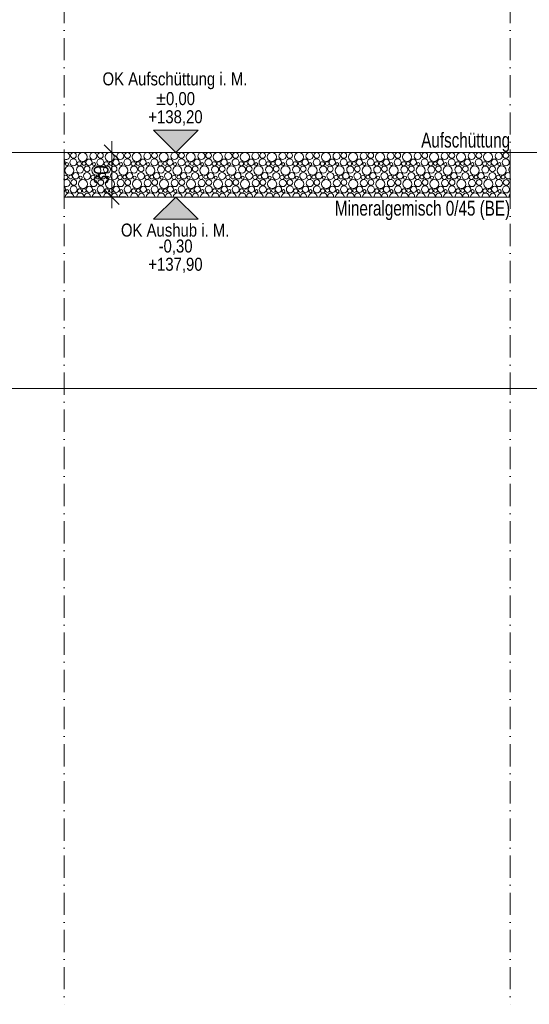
# Model space of a CAD drawing. Header units: metres. Extents: x -177922 to 5550634, y -507967 to 368279.
# Tile 123 of 125: x 5541166 to 5544595, y 354759 to 361386. Entities that reach past the tile are written whole.
import ezdxf

# ---------------------------------------------------------------- set-up
doc = ezdxf.new("R2010")
doc.units = ezdxf.units.M
doc.header["$LTSCALE"] = 0.05
doc.linetypes.add('Kanal', pattern=[5000, 3000, -1000, 0, -1000])
doc.linetypes.add('Wipeout_Contour', pattern=[20000, 0, -20000])
for name, color, linetype in [('A_1_Schraffuren', 7, 'Continuous'), ('A_4_Bemaßung_50', 7, 'Continuous'), ('A_4_Bemaßung_Höhen_100', 7, 'Continuous'), ('A_6_BE_Linien', 7, 'Continuous'), ('A_6_BE_Text', 7, 'Continuous')]:
    doc.layers.add(name, color=color, linetype=linetype)
doc.styles.add('ERSTELLTER_STIL_2', font='ARIALN.TTF')
doc.styles.add('ERSTELLTER_STIL_8', font='txt')
doc.dimstyles.new('ERSTELLTER_STIL__22', dxfattribs={"dimtxt": 100, "dimasz": 95.1425, "dimexe": 0.18, "dimexo": 300, "dimgap": 0, "dimtad": 1, "dimlfac": 0.001, "dimzin": 0, "dimdsep": 46, "dimtxsty": 'ERSTELLTER_STIL_2', "dimblk": 'ARROWHEAD_6', "dimblk1": 'ARROWHEAD_6', "dimblk2": 'ARROWHEAD_6', "dimcen": 0.09, "dimclrd": 7, "dimclre": 7, "dimclrt": 7, "dimazin": 0, "dimtfac": 1, "dimtdec": 4, "dimtmove": 0, "dimatfit": 3, "dimfxl": 1, "dimtolj": 1, "dimtzin": 0, "dimarcsym": 0})

# ---------------------------------------------------------------- blocks, each defined once
blk = doc.blocks.new('*X161', base_point=(5769456.3, 360492.6))
at = {"layer": 'A_1_Schraffuren', "color": 253, "linetype": 'Continuous', "lineweight": 18}
for centre, radius in [((5541527.2, 360425.4), 23.7), ((5541527.7, 360472.6), 19.2), ((5541589.7, 360462), 30.6), ((5541632.3, 360426.5), 21.3), ((5541661.5, 360468.2), 23.9), ((5541709, 360425.4), 23.7), ((5541709.5, 360472.6), 19.2), ((5541771.6, 360462), 30.6), ((5541814.1, 360426.5), 21.3), ((5541843.4, 360468.2), 23.9), ((5541890.9, 360425.4), 23.7), ((5541891.4, 360472.6), 19.2), ((5541953.4, 360462), 30.6), ((5541996, 360426.5), 21.3), ((5542025.2, 360468.2), 23.9), ((5542072.7, 360425.4), 23.7), ((5542073.2, 360472.6), 19.2), ((5542135.3, 360462), 30.6), ((5542177.8, 360426.5), 21.3), ((5542207.1, 360468.2), 23.9), ((5542254.6, 360425.4), 23.7), ((5542255.1, 360472.6), 19.2), ((5542317.1, 360462), 30.6), ((5542359.7, 360426.5), 21.3), ((5542388.9, 360468.2), 23.9), ((5542436.4, 360425.4), 23.7), ((5542436.9, 360472.6), 19.2), ((5542499, 360462), 30.6), ((5542541.6, 360426.5), 21.3), ((5542570.8, 360468.2), 23.9), ((5542618.3, 360425.4), 23.7), ((5542618.8, 360472.6), 19.2), ((5542680.9, 360462), 30.6), ((5542723.4, 360426.5), 21.3), ((5542752.6, 360468.2), 23.9), ((5542800.1, 360425.4), 23.7), ((5542800.7, 360472.6), 19.2), ((5542862.7, 360462), 30.6), ((5542905.3, 360426.5), 21.3), ((5542934.5, 360468.2), 23.9), ((5542982, 360425.4), 23.7), ((5542982.5, 360472.6), 19.2), ((5543044.6, 360462), 30.6), ((5543087.1, 360426.5), 21.3), ((5543116.3, 360468.2), 23.9), ((5543163.9, 360425.4), 23.7), ((5543164.4, 360472.6), 19.2), ((5543226.4, 360462), 30.6), ((5543269, 360426.5), 21.3), ((5543298.2, 360468.2), 23.9), ((5543345.7, 360425.4), 23.7), ((5543346.2, 360472.6), 19.2), ((5543408.3, 360462), 30.6), ((5543450.8, 360426.5), 21.3), ((5543480.1, 360468.2), 23.9), ((5543527.6, 360425.4), 23.7), ((5543528.1, 360472.6), 19.2), ((5543590.1, 360462), 30.6), ((5543632.7, 360426.5), 21.3), ((5543661.9, 360468.2), 23.9), ((5543709.4, 360425.4), 23.7), ((5543709.9, 360472.6), 19.2), ((5543772, 360462), 30.6), ((5543814.5, 360426.5), 21.3), ((5543843.8, 360468.2), 23.9), ((5543891.3, 360425.4), 23.7), ((5543891.8, 360472.6), 19.2), ((5543953.8, 360462), 30.6), ((5543996.4, 360426.5), 21.3), ((5544025.6, 360468.2), 23.9), ((5544073.1, 360425.4), 23.7), ((5544073.6, 360472.6), 19.2), ((5544135.7, 360462), 30.6), ((5544178.2, 360426.5), 21.3), ((5544207.5, 360468.2), 23.9), ((5544255, 360425.4), 23.7), ((5544255.5, 360472.6), 19.2), ((5544317.5, 360462), 30.6), ((5544360.1, 360426.5), 21.3), ((5544389.3, 360468.2), 23.9), ((5544436.8, 360425.4), 23.7), ((5544437.3, 360472.6), 19.2), ((5541499.7, 360371), 30.6), ((5541484.1, 360413.8), 10.3), ((5541571.5, 360377.2), 23.9), ((5541566.7, 360415.9), 14.3), ((5541598.6, 360417.6), 12.5), ((5541619.5, 360381.6), 19.2), ((5541681.6, 360371), 30.6), ((5541666, 360413.8), 10.3), ((5541753.4, 360377.2), 23.9), ((5541748.5, 360415.9), 14.3), ((5541780.5, 360417.6), 12.5), ((5541801.4, 360381.6), 19.2), ((5541863.4, 360371), 30.6), ((5541847.8, 360413.8), 10.3), ((5541935.2, 360377.2), 23.9), ((5541930.4, 360415.9), 14.3), ((5541962.3, 360417.6), 12.5), ((5541983.2, 360381.6), 19.2), ((5542045.3, 360371), 30.6), ((5542029.7, 360413.8), 10.3), ((5542117.1, 360377.2), 23.9), ((5542112.2, 360415.9), 14.3), ((5542144.2, 360417.6), 12.5), ((5542165.1, 360381.6), 19.2), ((5542227.1, 360371), 30.6), ((5542211.5, 360413.8), 10.3), ((5542298.9, 360377.2), 23.9), ((5542294.1, 360415.9), 14.3), ((5542326, 360417.6), 12.5), ((5542346.9, 360381.6), 19.2), ((5542409, 360371), 30.6), ((5542393.4, 360413.8), 10.3), ((5542480.8, 360377.2), 23.9), ((5542476, 360415.9), 14.3), ((5542507.9, 360417.6), 12.5), ((5542528.8, 360381.6), 19.2), ((5542590.9, 360371), 30.6), ((5542575.2, 360413.8), 10.3), ((5542662.6, 360377.2), 23.9), ((5542657.8, 360415.9), 14.3), ((5542689.7, 360417.6), 12.5), ((5542710.7, 360381.6), 19.2), ((5542772.7, 360371), 30.6), ((5542757.1, 360413.8), 10.3), ((5542844.5, 360377.2), 23.9), ((5542839.7, 360415.9), 14.3), ((5542871.6, 360417.6), 12.5), ((5542892.5, 360381.6), 19.2), ((5542954.6, 360371), 30.6), ((5542938.9, 360413.8), 10.3), ((5543026.3, 360377.2), 23.9), ((5543021.5, 360415.9), 14.3), ((5543053.4, 360417.6), 12.5), ((5543074.4, 360381.6), 19.2), ((5543136.4, 360371), 30.6), ((5543120.8, 360413.8), 10.3), ((5543208.2, 360377.2), 23.9), ((5543203.4, 360415.9), 14.3), ((5543235.3, 360417.6), 12.5), ((5543256.2, 360381.6), 19.2), ((5543318.3, 360371), 30.6), ((5543302.7, 360413.8), 10.3), ((5543390.1, 360377.2), 23.9), ((5543385.2, 360415.9), 14.3), ((5543417.1, 360417.6), 12.5), ((5543438.1, 360381.6), 19.2), ((5543500.1, 360371), 30.6), ((5543484.5, 360413.8), 10.3), ((5543571.9, 360377.2), 23.9), ((5543567.1, 360415.9), 14.3), ((5543599, 360417.6), 12.5), ((5543619.9, 360381.6), 19.2), ((5543682, 360371), 30.6), ((5543666.4, 360413.8), 10.3), ((5543753.8, 360377.2), 23.9), ((5543748.9, 360415.9), 14.3), ((5543780.8, 360417.6), 12.5), ((5543801.8, 360381.6), 19.2), ((5543863.8, 360371), 30.6), ((5543848.2, 360413.8), 10.3), ((5543935.6, 360377.2), 23.9), ((5543930.8, 360415.9), 14.3), ((5543962.7, 360417.6), 12.5), ((5543983.6, 360381.6), 19.2), ((5544045.7, 360371), 30.6), ((5544030.1, 360413.8), 10.3), ((5544117.5, 360377.2), 23.9), ((5544112.6, 360415.9), 14.3), ((5544144.6, 360417.6), 12.5), ((5544165.5, 360381.6), 19.2), ((5544227.5, 360371), 30.6), ((5544211.9, 360413.8), 10.3), ((5544299.3, 360377.2), 23.9), ((5544294.5, 360415.9), 14.3), ((5544326.4, 360417.6), 12.5), ((5544347.3, 360381.6), 19.2), ((5544409.4, 360371), 30.6), ((5544393.8, 360413.8), 10.3), ((5541508.6, 360326.6), 12.5), ((5541529.5, 360290.6), 19.2), ((5541542.3, 360335.5), 21.3), ((5541591.6, 360280), 30.6), ((5541576, 360322.8), 10.3), ((5541619, 360334.4), 23.7), ((5541663.4, 360286.2), 23.9), ((5541658.5, 360324.9), 14.3), ((5541690.5, 360326.6), 12.5), ((5541711.4, 360290.6), 19.2), ((5541724.1, 360335.5), 21.3), ((5541773.4, 360280), 30.6), ((5541757.8, 360322.8), 10.3), ((5541800.9, 360334.4), 23.7), ((5541845.2, 360286.2), 23.9), ((5541840.4, 360324.9), 14.3), ((5541872.3, 360326.6), 12.5), ((5541893.2, 360290.6), 19.2), ((5541906, 360335.5), 21.3), ((5541955.3, 360280), 30.6), ((5541939.7, 360322.8), 10.3), ((5541982.7, 360334.4), 23.7), ((5542027.1, 360286.2), 23.9), ((5542022.2, 360324.9), 14.3), ((5542054.2, 360326.6), 12.5), ((5542075.1, 360290.6), 19.2), ((5542087.8, 360335.5), 21.3), ((5542137.1, 360280), 30.6), ((5542121.5, 360322.8), 10.3), ((5542164.6, 360334.4), 23.7), ((5542208.9, 360286.2), 23.9), ((5542204.1, 360324.9), 14.3), ((5542236, 360326.6), 12.5), ((5542256.9, 360290.6), 19.2), ((5542269.7, 360335.5), 21.3), ((5542319, 360280), 30.6), ((5542303.4, 360322.8), 10.3), ((5542346.4, 360334.4), 23.7), ((5542390.8, 360286.2), 23.9), ((5542386, 360324.9), 14.3), ((5542417.9, 360326.6), 12.5), ((5542438.8, 360290.6), 19.2), ((5542451.6, 360335.5), 21.3), ((5542500.9, 360280), 30.6), ((5542485.2, 360322.8), 10.3), ((5542528.3, 360334.4), 23.7), ((5542572.6, 360286.2), 23.9), ((5542567.8, 360324.9), 14.3), ((5542599.7, 360326.6), 12.5), ((5542620.7, 360290.6), 19.2), ((5542633.4, 360335.5), 21.3), ((5542682.7, 360280), 30.6), ((5542667.1, 360322.8), 10.3), ((5542710.1, 360334.4), 23.7), ((5542754.5, 360286.2), 23.9), ((5542749.7, 360324.9), 14.3), ((5542781.6, 360326.6), 12.5), ((5542802.5, 360290.6), 19.2), ((5542815.3, 360335.5), 21.3), ((5542864.6, 360280), 30.6), ((5542848.9, 360322.8), 10.3), ((5542892, 360334.4), 23.7), ((5542936.3, 360286.2), 23.9), ((5542931.5, 360324.9), 14.3), ((5542963.4, 360326.6), 12.5), ((5542984.4, 360290.6), 19.2), ((5542997.1, 360335.5), 21.3), ((5543046.4, 360280), 30.6), ((5543030.8, 360322.8), 10.3), ((5543073.9, 360334.4), 23.7), ((5543118.2, 360286.2), 23.9), ((5543113.4, 360324.9), 14.3), ((5543145.3, 360326.6), 12.5), ((5543166.2, 360290.6), 19.2), ((5543179, 360335.5), 21.3), ((5543228.3, 360280), 30.6), ((5543212.7, 360322.8), 10.3), ((5543255.7, 360334.4), 23.7), ((5543300.1, 360286.2), 23.9), ((5543295.2, 360324.9), 14.3), ((5543327.1, 360326.6), 12.5), ((5543348.1, 360290.6), 19.2), ((5543360.8, 360335.5), 21.3), ((5543410.1, 360280), 30.6), ((5543394.5, 360322.8), 10.3), ((5543437.6, 360334.4), 23.7), ((5543481.9, 360286.2), 23.9), ((5543477.1, 360324.9), 14.3), ((5543509, 360326.6), 12.5), ((5543529.9, 360290.6), 19.2), ((5543542.7, 360335.5), 21.3), ((5543592, 360280), 30.6), ((5543576.4, 360322.8), 10.3), ((5543619.4, 360334.4), 23.7), ((5543663.8, 360286.2), 23.9), ((5543658.9, 360324.9), 14.3), ((5543690.8, 360326.6), 12.5), ((5543711.8, 360290.6), 19.2), ((5543724.5, 360335.5), 21.3), ((5543773.8, 360280), 30.6), ((5543758.2, 360322.8), 10.3), ((5543801.3, 360334.4), 23.7), ((5543845.6, 360286.2), 23.9), ((5543840.8, 360324.9), 14.3), ((5543872.7, 360326.6), 12.5), ((5543893.6, 360290.6), 19.2), ((5543906.4, 360335.5), 21.3), ((5543955.7, 360280), 30.6), ((5543940.1, 360322.8), 10.3), ((5543983.1, 360334.4), 23.7), ((5544027.5, 360286.2), 23.9), ((5544022.6, 360324.9), 14.3), ((5544054.6, 360326.6), 12.5), ((5544075.5, 360290.6), 19.2), ((5544088.2, 360335.5), 21.3), ((5544137.5, 360280), 30.6), ((5544121.9, 360322.8), 10.3), ((5544165, 360334.4), 23.7), ((5544209.3, 360286.2), 23.9), ((5544204.5, 360324.9), 14.3), ((5544236.4, 360326.6), 12.5), ((5544257.3, 360290.6), 19.2), ((5544270.1, 360335.5), 21.3), ((5544319.4, 360280), 30.6), ((5544303.8, 360322.8), 10.3), ((5544346.8, 360334.4), 23.7), ((5544391.2, 360286.2), 23.9), ((5544386.3, 360324.9), 14.3), ((5544418.3, 360326.6), 12.5), ((5544439.2, 360290.6), 19.2), ((5541486, 360231.8), 10.3), ((5541529, 360243.4), 23.7), ((5541568.5, 360233.9), 14.3), ((5541600.5, 360235.6), 12.5), ((5541634.1, 360244.5), 21.3), ((5541667.8, 360231.8), 10.3), ((5541710.9, 360243.4), 23.7), ((5541750.4, 360233.9), 14.3), ((5541782.3, 360235.6), 12.5), ((5541816, 360244.5), 21.3), ((5541849.7, 360231.8), 10.3), ((5541892.7, 360243.4), 23.7), ((5541932.2, 360233.9), 14.3), ((5541964.2, 360235.6), 12.5), ((5541997.8, 360244.5), 21.3), ((5542031.5, 360231.8), 10.3), ((5542074.6, 360243.4), 23.7), ((5542114.1, 360233.9), 14.3), ((5542146, 360235.6), 12.5), ((5542179.7, 360244.5), 21.3), ((5542213.4, 360231.8), 10.3), ((5542256.4, 360243.4), 23.7), ((5542296, 360233.9), 14.3), ((5542327.9, 360235.6), 12.5), ((5542361.6, 360244.5), 21.3), ((5542395.2, 360231.8), 10.3), ((5542438.3, 360243.4), 23.7), ((5542477.8, 360233.9), 14.3), ((5542509.7, 360235.6), 12.5), ((5542543.4, 360244.5), 21.3), ((5542577.1, 360231.8), 10.3), ((5542620.1, 360243.4), 23.7), ((5542659.7, 360233.9), 14.3), ((5542691.6, 360235.6), 12.5), ((5542725.3, 360244.5), 21.3), ((5542758.9, 360231.8), 10.3), ((5542802, 360243.4), 23.7), ((5542841.5, 360233.9), 14.3), ((5542873.4, 360235.6), 12.5), ((5542907.1, 360244.5), 21.3), ((5542940.8, 360231.8), 10.3), ((5542983.9, 360243.4), 23.7), ((5543023.4, 360233.9), 14.3), ((5543055.3, 360235.6), 12.5), ((5543089, 360244.5), 21.3), ((5543122.7, 360231.8), 10.3), ((5543165.7, 360243.4), 23.7), ((5543205.2, 360233.9), 14.3), ((5543237.1, 360235.6), 12.5), ((5543270.8, 360244.5), 21.3), ((5543304.5, 360231.8), 10.3), ((5543347.6, 360243.4), 23.7), ((5543387.1, 360233.9), 14.3), ((5543419, 360235.6), 12.5), ((5543452.7, 360244.5), 21.3), ((5543486.4, 360231.8), 10.3), ((5543529.4, 360243.4), 23.7), ((5543568.9, 360233.9), 14.3), ((5543600.8, 360235.6), 12.5), ((5543634.5, 360244.5), 21.3), ((5543668.2, 360231.8), 10.3), ((5543711.3, 360243.4), 23.7), ((5543750.8, 360233.9), 14.3), ((5543782.7, 360235.6), 12.5), ((5543816.4, 360244.5), 21.3), ((5543850.1, 360231.8), 10.3), ((5543893.1, 360243.4), 23.7), ((5543932.6, 360233.9), 14.3), ((5543964.6, 360235.6), 12.5), ((5543998.2, 360244.5), 21.3), ((5544031.9, 360231.8), 10.3), ((5544075, 360243.4), 23.7), ((5544114.5, 360233.9), 14.3), ((5544146.4, 360235.6), 12.5), ((5544180.1, 360244.5), 21.3), ((5544213.8, 360231.8), 10.3), ((5544256.8, 360243.4), 23.7), ((5544296.3, 360233.9), 14.3), ((5544328.3, 360235.6), 12.5), ((5544361.9, 360244.5), 21.3), ((5544395.6, 360231.8), 10.3), ((5544438.7, 360243.4), 23.7)]:
    blk.add_circle(centre, radius, dxfattribs=at)
for centre, radius, start, end in [((5541479.7, 360468.2), 23.9, 235.26387, 124.73613), ((5541450.4, 360426.5), 21.3, 317.31429, 42.68571), ((5544481.2, 360377.2), 23.9, 129.2942, 230.7058), ((5544476.3, 360415.9), 14.3, 135.95747, 224.04253), ((5541476.7, 360324.9), 14.3, 222.05158, 137.94842), ((5541481.5, 360286.2), 23.9, 229.64542, 130.35458), ((5544451.9, 360335.5), 21.3, 48.40305, 311.59695), ((5541452.3, 360244.5), 21.3, 310.38731, 49.61269), ((5544478.2, 360233.9), 14.3, 148.05035, 211.94965), ((5541501.6, 360189), 30.6, 6.75624, 173.24376), ((5541573.4, 360195.2), 23.9, 353.67452, 186.32548), ((5541621.4, 360199.6), 19.2, 338.47263, 201.52737), ((5541683.4, 360189), 30.6, 6.75624, 173.24376), ((5541755.2, 360195.2), 23.9, 353.67452, 186.32548), ((5541803.2, 360199.6), 19.2, 338.47263, 201.52737), ((5541865.3, 360189), 30.6, 6.75624, 173.24376), ((5541937.1, 360195.2), 23.9, 353.67452, 186.32548), ((5541985.1, 360199.6), 19.2, 338.47263, 201.52737), ((5542047.1, 360189), 30.6, 6.75624, 173.24376), ((5542118.9, 360195.2), 23.9, 353.67452, 186.32548), ((5542166.9, 360199.6), 19.2, 338.47263, 201.52737), ((5542229, 360189), 30.6, 6.75624, 173.24376), ((5542300.8, 360195.2), 23.9, 353.67452, 186.32548), ((5542348.8, 360199.6), 19.2, 338.47263, 201.52737), ((5542410.9, 360189), 30.6, 6.75624, 173.24376), ((5542482.6, 360195.2), 23.9, 353.67452, 186.32548), ((5542530.7, 360199.6), 19.2, 338.47263, 201.52737), ((5542592.7, 360189), 30.6, 6.75624, 173.24376), ((5542664.5, 360195.2), 23.9, 353.67452, 186.32548), ((5542712.5, 360199.6), 19.2, 338.47263, 201.52737), ((5542774.6, 360189), 30.6, 6.75624, 173.24376), ((5542846.3, 360195.2), 23.9, 353.67452, 186.32548), ((5542894.4, 360199.6), 19.2, 338.47263, 201.52737), ((5542956.4, 360189), 30.6, 6.75624, 173.24376), ((5543028.2, 360195.2), 23.9, 353.67452, 186.32548), ((5543076.2, 360199.6), 19.2, 338.47263, 201.52737), ((5543138.3, 360189), 30.6, 6.75624, 173.24376), ((5543210.1, 360195.2), 23.9, 353.67452, 186.32548), ((5543258.1, 360199.6), 19.2, 338.47263, 201.52737), ((5543320.1, 360189), 30.6, 6.75624, 173.24376), ((5543391.9, 360195.2), 23.9, 353.67452, 186.32548), ((5543439.9, 360199.6), 19.2, 338.47263, 201.52737), ((5543502, 360189), 30.6, 6.75624, 173.24376), ((5543573.8, 360195.2), 23.9, 353.67452, 186.32548), ((5543621.8, 360199.6), 19.2, 338.47263, 201.52737), ((5543683.8, 360189), 30.6, 6.75624, 173.24376), ((5543755.6, 360195.2), 23.9, 353.67452, 186.32548), ((5543803.6, 360199.6), 19.2, 338.47263, 201.52737), ((5543865.7, 360189), 30.6, 6.75624, 173.24376), ((5543937.5, 360195.2), 23.9, 353.67452, 186.32548), ((5543985.5, 360199.6), 19.2, 338.47263, 201.52737), ((5544047.5, 360189), 30.6, 6.75624, 173.24376), ((5544119.3, 360195.2), 23.9, 353.67452, 186.32548), ((5544167.3, 360199.6), 19.2, 338.47263, 201.52737), ((5544229.4, 360189), 30.6, 6.75624, 173.24376), ((5544301.2, 360195.2), 23.9, 353.67452, 186.32548), ((5544349.2, 360199.6), 19.2, 338.47263, 201.52737), ((5544411.2, 360189), 30.6, 6.75624, 173.24376), ((5544483, 360195.2), 23.9, 135.31802, 186.32548)]:
    blk.add_arc(centre, radius, start, end, dxfattribs=at)
blk = doc.blocks.new('*D164', base_point=(5769456.3, 360492.6))
at = {"layer": 'A_4_Bemaßung_50', "color": 7, "linetype": 'Continuous', "lineweight": 18}
for p, q in [((5541785.4, 360492.6), (5541785.4, 360567.7)), ((5541835.5, 360442.5), (5541735.3, 360542.6)), ((5541879.3, 360492.6), (5541485.4, 360492.6)), ((5541785.4, 360192.6), (5541785.4, 360492.6)), ((5541735.3, 360242.6), (5541835.5, 360142.5)), ((5541879.3, 360192.6), (5541485.4, 360192.6)), ((5541785.4, 360117.5), (5541785.4, 360192.6))]:
    blk.add_line(p, q, dxfattribs=at)
at = {"layer": 'A_4_Bemaßung_50', "color": 7, "lineweight": 18, "insert": (5541765.4, 360278.2), "char_height": 100, "attachment_point": 7, "rotation": 90, "style": 'ERSTELLTER_STIL_2'}
blk.add_mtext('\\A1;{\\pql;\\fArial Narrow|b0|i0|c0|p0;\\W1.000000;30}', dxfattribs=at)
blk = doc.blocks.new('ARROWHEAD_6')
at = {"color": 0, "linetype": 'Continuous', "lineweight": 0}
for p, q in [((0, 0), (-1, 0)), ((-0.5, -0.5), (0.5, 0.5))]:
    blk.add_line(p, q, dxfattribs=at)

msp = doc.modelspace()

# ---------------------------------------------------------------- hatches: boundary and pattern name
at = {"layer": 'A_1_Schraffuren', "linetype": 'Continuous', "lineweight": 18}
for points in [[(5542216.069, 360492.57), (5542366.069, 360642.57), (5542066.069, 360642.57)], [(5542216.069, 360192.57), (5542066.069, 360042.57), (5542366.069, 360042.57)]]:
    msp.add_hatch(color=7, dxfattribs=at).paths.add_polyline_path(points)

# ---------------------------------------------------------------- linework, layer by layer
at = {"color": 7, "linetype": 'Kanal', "lineweight": 18}
for p, q in [((5541466.069, 364263.677), (5541466.069, 354759.095)), ((5544466.069, 364263.677), (5544466.069, 354759.095))]:
    msp.add_line(p, q, dxfattribs=at)
at = {"color": 1, "linetype": 'Continuous', "lineweight": 18}
msp.add_line((5509839.143, 360492.57), (5550633.924, 360492.57), dxfattribs=at)
at = {"color": 7, "linetype": 'Continuous', "lineweight": 18}
msp.add_line((5541466.069, 360492.57), (5544466.069, 360492.57), dxfattribs=at)
at = {"layer": 'A_4_Bemaßung_Höhen_100', "color": 7, "linetype": 'Continuous', "lineweight": 18}
for p, q in [((5542216.069, 360492.57), (5542066.069, 360642.57)), ((5542066.069, 360642.57), (5542366.069, 360642.57)), ((5542366.069, 360642.57), (5542216.069, 360492.57)), ((5542216.069, 360492.57), (5542103.569, 360492.57)), ((5542216.069, 360492.57), (5542516.069, 360492.57)), ((5542216.069, 360192.57), (5541916.069, 360192.57)), ((5542216.069, 360192.57), (5542066.069, 360042.57)), ((5542216.069, 360192.57), (5542328.569, 360192.57)), ((5542366.069, 360042.57), (5542216.069, 360192.57)), ((5542066.069, 360042.57), (5542366.069, 360042.57))]:
    msp.add_line(p, q, dxfattribs=at)
at = {"layer": 'A_6_BE_Linien', "color": 1, "linetype": 'Continuous', "lineweight": 18}
msp.add_lwpolyline([(5466078.286, 358903.57), (5550633.924, 358903.57)], dxfattribs=at)

# ---------------------------------------------------------------- texts
at = {"layer": 'A_4_Bemaßung_Höhen_100', "color": 7, "lineweight": 18, "char_height": 87.5, "attachment_point": 7, "style": 'ERSTELLTER_STIL_2'}
for s, insert in [('\\A1;{\\pql;\\fArial Narrow|b0|i0|c0|p0;\\W1.000000;OK Aufschüttung i. M.}', (5541723.309, 360917.57)), ('\\A1;{\\pql;\\fArial Narrow|b0|i0|c0|p0;\\W1.000000;±0,00}', (5542083.583, 360795.07)), ('\\A1;{\\pql;\\fArial Narrow|b0|i0|c0|p0;\\W1.000000;+138,20}', (5542031.559, 360672.57)), ('\\A1;{\\pql;\\fArial Narrow|b0|i0|c0|p0;\\W1.000000;OK Aushub i. M.}', (5541847.23, 359925.07)), ('\\A1;{\\pql;\\fArial Narrow|b0|i0|c0|p0;\\W1.000000;-0,30}', (5542100.622, 359802.57)), ('\\A1;{\\pql;\\fArial Narrow|b0|i0|c0|p0;\\W1.000000;+137,90}', (5542031.559, 359680.07))]:
    msp.add_mtext(s, dxfattribs=dict(at, insert=insert))

# ---------------------------------------------------------------- next in the draw order: wipeouts: each hides what was drawn before it
at = {"color": 254, "linetype": 'Wipeout_Contour', "lineweight": 0, "ltscale": 22218665.89882562}
msp.add_wipeout([(5541466.069, 360492.57), (5541466.069, 360192.57), (5544466.069, 360192.57), (5544466.069, 360492.57)], dxfattribs=at).dxf.layer = 'A_1_Schraffuren'

# ---------------------------------------------------------------- next in the draw order: linework, layer by layer
at = {"layer": 'A_1_Schraffuren', "color": 7, "linetype": 'Continuous', "lineweight": 18, "flags": 128}
msp.add_lwpolyline([(5541466.069, 360492.57), (5544466.069, 360492.57), (5544466.069, 360192.57), (5541466.069, 360192.57)], close=True, dxfattribs=at)

# ---------------------------------------------------------------- next in the draw order: block references
at = {"layer": 'A_1_Schraffuren', "color": 253, "linetype": 'Continuous', "lineweight": 18}
msp.add_blockref('*X161', (5769456.338, 360492.57), dxfattribs=at)

# ---------------------------------------------------------------- next in the draw order: texts
at = {"layer": 'A_6_BE_Text', "color": 7, "linetype": 'Continuous', "lineweight": 18, "char_height": 100, "attachment_point": 6, "style": 'ERSTELLTER_STIL_8'}
for s, insert in [('\\A1;{\\pqr;\\pt250,406.25;\\fSwis721 LtCn BT|b0|i0|c0|p0;\\W1.000000;Aufschüttung}', (5544466.069, 360560.463)), ('\\A1;{\\pqr;\\pt250,406.25;\\fSwis721 LtCn BT|b0|i0|c0|p0;\\W1.000000;Mineralgemisch 0/45 (BE)}', (5544466.069, 360102.13))]:
    msp.add_mtext(s, dxfattribs=dict(at, insert=insert))

# ---------------------------------------------------------------- next in the draw order: dimensions: what is measured, and where the dimension line sits
at = {"layer": 'A_4_Bemaßung_50', "color": 7, "linetype": 'Continuous', "lineweight": 18}
dim = msp.add_linear_dim(base=(5541785.393, 360492.57), p1=(5541466.069, 360192.57), p2=(5541466.069, 360492.57), angle=90, dimstyle='ERSTELLTER_STIL__22', dxfattribs=at)
dim.commit()
dim.dimension.update_dxf_attribs({"geometry": '*D164', "text_midpoint": (5541715.393, 360354.289), "dimtype": 160, "text_rotation": 90})

doc.saveas('drawing.dxf')
